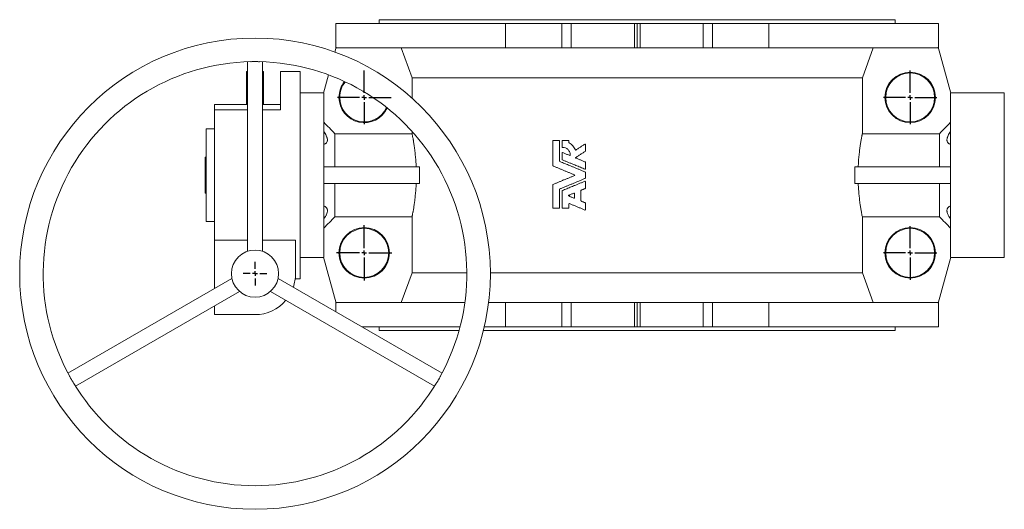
# Model space of a CAD drawing. Header units: millimetres. Extents: x -508 to 1141, y -292 to 1048.
# Tile 1 of 8: x -508 to 538, y -292 to 228. Entities that reach past the tile are written whole.
import ezdxf

# ---------------------------------------------------------------- set-up
doc = ezdxf.new("R2010")
doc.units = ezdxf.units.MM
doc.layers.add('FORMAT', color=7, linetype='Continuous')

# ---------------------------------------------------------------- blocks, each defined once
blk = doc.blocks.new('SW_CENTERMARKSYMBOL_2')
at = {"layer": 'FORMAT', "color": 0}
for p, q in [((0, 5), (0, 12.5)), ((-5, 0), (-12.5, 0)), ((0, 0), (-2.5, 0)), ((0, 0), (0, 2.5)), ((0, 0), (0, -2.5)), ((0, 0), (2.5, 0)), ((5, 0), (12.5, 0)), ((0, -5), (0, -12.5))]:
    blk.add_line(p, q, dxfattribs=at)
blk = doc.blocks.new('SW_CENTERMARKSYMBOL_3')
at = {"layer": 'FORMAT', "color": 0}
for p, q in [((0, 5), (0, 28.5)), ((-5, 0), (-28.5, 0)), ((0, 0), (-2.5, 0)), ((0, 0), (0, 2.5)), ((0, 0), (0, -2.5)), ((0, 0), (2.5, 0)), ((5, 0), (28.5, 0)), ((0, -5), (0, -28.5))]:
    blk.add_line(p, q, dxfattribs=at)
blk = doc.blocks.new('SW_CENTERMARKSYMBOL_4')
at = {"layer": 'FORMAT', "color": 0}
for p, q in [((0, 5), (0, 29.3)), ((-5, 0), (-29.3, 0)), ((0, 0), (-2.5, 0)), ((0, 0), (0, 2.5)), ((0, 0), (0, -2.5)), ((0, 0), (2.5, 0)), ((5, 0), (29.3, 0)), ((0, -5), (0, -29.3))]:
    blk.add_line(p, q, dxfattribs=at)
blk = doc.blocks.new('SW_CENTERMARKSYMBOL_5')
at = {"layer": 'FORMAT', "color": 0}
for p, q in [((0, 5), (0, 28.5)), ((-5, 0), (-28.5, 0)), ((0, 0), (-2.5, 0)), ((0, 0), (0, 2.5)), ((0, 0), (0, -2.5)), ((0, 0), (2.5, 0)), ((5, 0), (28.5, 0)), ((0, -5), (0, -28.5))]:
    blk.add_line(p, q, dxfattribs=at)
blk = doc.blocks.new('SW_CENTERMARKSYMBOL_6')
at = {"layer": 'FORMAT', "color": 0}
for p, q in [((0, 5), (0, 28.5)), ((-5, 0), (-28.5, 0)), ((0, 0), (-2.5, 0)), ((0, 0), (0, 2.5)), ((0, 0), (0, -2.5)), ((0, 0), (2.5, 0)), ((5, 0), (28.5, 0)), ((0, -5), (0, -28.5))]:
    blk.add_line(p, q, dxfattribs=at)

msp = doc.modelspace()

# ---------------------------------------------------------------- linework, layer by layer
at = {"color": 7, "linetype": 'Continuous', "lineweight": 15}
for p, q in [((-171.8, 223.9), (-171.8, 197.9)), ((8.2, 223.9), (-171.8, 223.9)), ((-125.8, 227.9), (-125.8, 223.9)), ((422.2, 227.9), (-125.8, 227.9)), ((8.2, 197.9), (8.2, 223.9)), ((8.2, 223.9), (68.2, 223.9)), ((68.2, 197.9), (68.2, 223.9)), ((68.2, 223.9), (78.2, 223.9)), ((78.2, 197.9), (78.2, 223.9)), ((78.2, 223.9), (145.2, 223.9)), ((145.2, 223.9), (145.2, 197.9)), ((145.2, 223.9), (148.2, 223.9)), ((148.2, 197.9), (148.2, 223.9)), ((148.2, 223.9), (151.2, 223.9)), ((151.2, 197.9), (151.2, 223.9)), ((151.2, 223.9), (218.2, 223.9)), ((218.2, 197.9), (218.2, 223.9)), ((218.2, 223.9), (228.2, 223.9)), ((228.2, 197.9), (228.2, 223.9)), ((228.2, 223.9), (288.2, 223.9)), ((288.2, 197.9), (288.2, 223.9)), ((468.2, 223.9), (288.2, 223.9)), ((422.2, 223.9), (422.2, 227.9)), ((468.2, 197.9), (468.2, 223.9)), ((-171.6, 198.7), (-173, 193.5)), ((-171.6, 197.9), (-171.6, 198.7)), ((8.2, 197.9), (-171.6, 197.9)), ((-91, 166.3), (-102.5, 197.9)), ((8.2, 197.9), (68.2, 197.9)), ((68.2, 197.9), (78.2, 197.9)), ((78.2, 197.9), (145.2, 197.9)), ((148.2, 197.9), (145.2, 197.9)), ((151.2, 197.9), (148.2, 197.9)), ((151.2, 197.9), (218.2, 197.9)), ((218.2, 197.9), (228.2, 197.9)), ((228.2, 197.9), (288.2, 197.9)), ((468, 197.9), (288.2, 197.9)), ((398.9, 197.9), (387.4, 166.3)), ((468, 198.7), (468, 197.9)), ((468, 198.7), (481.3, 149.9)), ((-265.8, 183.2), (-265.8, -18)), ((-249.8, -18), (-249.8, 183.2)), ((-266.8, 172.9), (-265.8, 172.9)), ((-266.8, 172.9), (-266.8, 137.9)), ((-249.8, 172.9), (-248.8, 172.9)), ((-248.8, 172.9), (-248.8, 137.9)), ((-209.8, 172.9), (-230.8, 172.9)), ((-230.8, 132.3), (-230.8, 172.9)), ((-209.8, -47.1), (-209.8, 172.9)), ((-179.6, 169.3), (-184.9, 149.9)), ((387.4, 166.3), (-91, 166.3)), ((-91, 144.6), (-91, 166.3)), ((387.4, 166.3), (387.4, 106.9)), ((-184.8, 150.4), (-209.8, 150.4)), ((-184.8, 149.9), (-184.9, 149.9)), ((-184.8, -24.2), (-184.8, 149.9)), ((538.2, 150.4), (481.2, 150.4)), ((481.2, -24.2), (481.2, 149.9)), ((481.2, 149.9), (481.3, 149.9)), ((538.2, 150.4), (538.2, -24.6)), ((-300.8, 137.9), (-265.8, 137.9)), ((-300.8, 132.3), (-300.8, 137.9)), ((-249.8, 137.9), (-230.8, 137.9)), ((-300.8, -6.1), (-300.8, 132.3)), ((-300.8, 111.9), (-309.8, 111.9)), ((-309.8, 13.9), (-309.8, 111.9)), ((-172.9, 106.9), (-172.9, 71.9)), ((-91, 106.9), (-172.9, 106.9)), ((-91, 106.9), (-91, 109.4)), ((469.3, 106.9), (387.4, 106.9)), ((469.3, 71.9), (469.3, 106.9)), ((58.6, 99.5), (58.6, 72.9)), ((59, 99.8), (65.5, 99.8)), ((65.8, 99.5), (65.8, 77.7)), ((68.5, 99.5), (68.5, 92.6)), ((68.9, 99.8), (75.3, 99.8)), ((75.7, 99.5), (75.7, 97.4)), ((93.2, 95.5), (93.2, 88.4)), ((68.5, 86.5), (68.5, 79.5)), ((-310.8, 43.7), (-310.8, 82)), ((-310.8, 82), (-309.8, 82)), ((93.2, 76.6), (93.2, 69.6)), ((-184.8, 71.9), (-82.9, 71.9)), ((-82.9, 71.9), (-82.9, 53.9)), ((93.2, 65.9), (93.2, 59.8)), ((379.3, 53.9), (379.3, 71.9)), ((481.2, 71.9), (379.3, 71.9)), ((-184.8, 53.9), (-82.9, 53.9)), ((-172.9, 53.9), (-172.9, 18.8)), ((58.6, 52.8), (58.6, 28.2)), ((93.2, 56.1), (93.2, 49.1)), ((481.2, 53.9), (379.3, 53.9)), ((469.3, 18.8), (469.3, 53.9)), ((-310.8, 43.7), (-309.8, 43.7)), ((65.8, 48), (65.8, 28.2)), ((68.5, 46.2), (68.5, 28.2)), ((81.5, 43.5), (81.5, 38.9)), ((88.2, 46.5), (88.2, 35.8)), ((75.7, 32.4), (75.7, 28.2)), ((93.2, 33.3), (93.2, 26.2)), ((65.5, 27.8), (59, 27.8)), ((75.3, 27.8), (68.9, 27.8)), ((-309.8, 13.9), (-300.8, 13.9)), ((-172.9, 18.8), (-91, 18.8)), ((-91, -40.6), (-91, 18.8)), ((387.4, 18.8), (387.4, -40.6)), ((387.4, 18.8), (469.3, 18.8)), ((-300.8, -6.1), (-265.8, -6.1)), ((-300.8, -57.2), (-300.8, -6.1)), ((-249.8, -6.1), (-214.8, -6.1)), ((-214.8, -42.1), (-214.8, -6.1)), ((-209.8, -24.6), (-184.8, -24.6)), ((-184.9, -24.2), (-184.8, -24.2)), ((-171.6, -73), (-184.9, -24.2)), ((468, -73), (481.3, -24.2)), ((481.3, -24.2), (481.2, -24.2)), ((481.2, -24.6), (538.2, -24.6)), ((-102.5, -72.1), (-91, -40.6)), ((-32.8, -40.6), (-91, -40.6)), ((387.4, -40.6), (-7.8, -40.6)), ((387.4, -40.6), (398.9, -72.1)), ((-282.3, -46.6), (-456.5, -147.1)), ((-59.1, -147.1), (-233.3, -46.6)), ((-215.1, -47.1), (-209.8, -47.1)), ((-448.5, -161), (-274.3, -60.4)), ((-241.3, -60.4), (-67.1, -161)), ((-171.8, -72.1), (-171.8, -82.1)), ((-171.6, -73), (-171.6, -72.1)), ((-34.9, -72.1), (-171.6, -72.1)), ((8.2, -72.1), (-9.7, -72.1)), ((8.2, -72.1), (8.2, -98.1)), ((8.2, -72.1), (68.2, -72.1)), ((68.2, -72.1), (68.2, -98.1)), ((68.2, -72.1), (78.2, -72.1)), ((78.2, -72.1), (78.2, -98.1)), ((78.2, -72.1), (145.2, -72.1)), ((145.2, -98.1), (145.2, -72.1)), ((145.2, -72.1), (148.2, -72.1)), ((148.2, -98.1), (148.2, -72.1)), ((148.2, -72.1), (151.2, -72.1)), ((151.2, -98.1), (151.2, -72.1)), ((151.2, -72.1), (218.2, -72.1)), ((218.2, -72.1), (218.2, -98.1)), ((218.2, -72.1), (228.2, -72.1)), ((228.2, -72.1), (228.2, -98.1)), ((228.2, -72.1), (288.2, -72.1)), ((288.2, -72.1), (288.2, -98.1)), ((468, -72.1), (288.2, -72.1)), ((468, -72.1), (468, -73)), ((468.2, -98.1), (468.2, -72.1)), ((-300.8, -85.1), (-300.8, -75.7)), ((-300.8, -85.1), (-257.8, -85.1)), ((-40, -98.1), (-143.9, -98.1)), ((-125.8, -98.1), (-125.8, -102.1)), ((-41.1, -102.1), (-125.8, -102.1)), ((422.2, -102.1), (-15.2, -102.1)), ((8.2, -98.1), (-14.3, -98.1)), ((8.2, -98.1), (68.2, -98.1)), ((68.2, -98.1), (78.2, -98.1)), ((78.2, -98.1), (145.2, -98.1)), ((148.2, -98.1), (145.2, -98.1)), ((151.2, -98.1), (148.2, -98.1)), ((151.2, -98.1), (218.2, -98.1)), ((218.2, -98.1), (228.2, -98.1)), ((228.2, -98.1), (288.2, -98.1)), ((468.2, -98.1), (288.2, -98.1)), ((422.2, -102.1), (422.2, -98.1))]:
    msp.add_line(p, q, dxfattribs=at)
at = {"color": 8, "linetype": 'Continuous', "lineweight": 0}
for p, q in [((-265.8, 132.3), (-300.8, 132.3)), ((-230.8, 132.3), (-249.8, 132.3))]:
    msp.add_line(p, q, dxfattribs=at)
at = {"color": 7, "linetype": 'Continuous', "lineweight": 15}
for centre, radius in [((-257.8, -41.6), 250), ((438.2, 145.4), 26.8), ((438.2, 145.4), 26), ((-141.8, -19.6), 26.8), ((-141.8, -19.6), 26), ((438.2, -19.6), 26.8), ((438.2, -19.6), 26), ((-257.8, -41.6), 25)]:
    msp.add_circle(centre, radius, dxfattribs=at)
for centre, radius, start, end in [((-257.8, -41.6), 225, 91.1807, 208.8192), ((-257.8, -41.6), 225, 331.1801, 88.8132), ((-141.8, 145.4), 26.8, 140.9642, 180), ((-141.8, 145.4), 26, 140.5343, 180), ((-141.8, 145.4), 26.8, 180, 335.4114), ((-141.8, 145.4), 26, 180, 335.8413), ((-257.8, -42.1), 43, 341.31, 0), ((-257.8, -42.1), 43, 270, 319.8645), ((-257.8, -41.6), 225, 211.1809, 328.8151)]:
    msp.add_arc(centre, radius, start, end, dxfattribs=at)
for points, knots in [([(-262.4, 183.3), (-262.2, 183.3), (-261.6, 183.3), (-260.5, 183.4), (-259.4, 183.4), (-258.4, 183.5), (-257.6, 183.5), (-256.5, 183.5), (-255.4, 183.4), (-254.2, 183.3), (-253.5, 183.3), (-253.2, 183.3), (-253.1, 183.3)], [0, 0, 0, 0, 0.089763, 0.2282, 0.363734, 0.434119, 0.504505, 0.623936, 0.746931, 0.865682, 0.987166, 1, 1, 1, 1]), ([(-184.8, 95.6), (-184.3, 95.7), (-183.7, 95.9), (-183.1, 96.3), (-182.8, 96.5), (-182.4, 96.8), (-182.2, 97), (-181.7, 97.5), (-181.4, 98), (-181.1, 98.8), (-181, 99.1), (-180.9, 99.7), (-180.9, 100), (-180.9, 100.7), (-180.9, 101), (-181, 101.5), (-181, 101.7), (-181.1, 102.1), (-181.2, 102.3), (-181.3, 102.8), (-181.4, 103.2), (-181.7, 104), (-181.9, 104.4), (-182.4, 105.5), (-182.8, 106.3), (-183.7, 107.8), (-184.3, 108.6), (-184.8, 109.4)], [0, 0, 0, 0, 0.125, 0.125, 0.1875, 0.1875, 0.25, 0.25, 0.375, 0.375, 0.4375, 0.4375, 0.5, 0.5, 0.5625, 0.5625, 0.59375, 0.59375, 0.625, 0.625, 0.6875, 0.6875, 0.75, 0.75, 0.875, 0.875, 1, 1, 1, 1]), ([(-86.6, 71.9), (-86.7, 72.9), (-86.7, 74), (-86.8, 76.1), (-86.9, 77.2), (-87.1, 80.3), (-87.3, 82.3), (-87.7, 86.1), (-87.9, 87.9), (-88.2, 90.6), (-88.3, 91.5), (-88.5, 93.1), (-88.6, 93.9), (-89, 96.2), (-89.2, 97.6), (-89.5, 99.3), (-89.5, 99.6), (-89.6, 100.2), (-89.7, 100.5), (-89.9, 101.4), (-90, 102), (-90.3, 103.5), (-90.4, 104.4), (-90.7, 105.5), (-90.7, 105.9), (-90.8, 106.3), (-90.9, 106.5), (-90.9, 106.7), (-91, 106.8), (-91, 106.9)], [0, 0, 0, 0, 0.0625, 0.0625, 0.125, 0.125, 0.25, 0.25, 0.375, 0.375, 0.4375, 0.4375, 0.5, 0.5, 0.625, 0.625, 0.65625, 0.65625, 0.6875, 0.6875, 0.75, 0.75, 0.875, 0.875, 0.9375, 0.9375, 0.96875, 0.96875, 1, 1, 1, 1]), ([(387.4, 106.9), (387.3, 106.7), (387.3, 106.5), (387.2, 106), (387.2, 105.9), (387.1, 105.5), (387, 105.3), (386.8, 104.4), (386.7, 103.5), (386.3, 101.4), (386.1, 100.3), (385.7, 98.3), (385.6, 97.6), (385.4, 96.2), (385.3, 95.4), (384.9, 93.1), (384.7, 91.5), (384.4, 88.8), (384.3, 87.9), (384.1, 86.1), (384, 85.1), (383.7, 82.2), (383.5, 80.3), (383.3, 77.2), (383.2, 76.1), (383.2, 74.5), (383.1, 74), (383.1, 72.9), (383.1, 72.4), (383, 71.9)], [0, 0, 0, 0, 0.0625, 0.0625, 0.09375, 0.09375, 0.125, 0.125, 0.25, 0.25, 0.375, 0.375, 0.4375, 0.4375, 0.5, 0.5, 0.625, 0.625, 0.6875, 0.6875, 0.75, 0.75, 0.875, 0.875, 0.9375, 0.9375, 0.96875, 0.96875, 1, 1, 1, 1]), ([(481.2, 95.6), (480.7, 95.7), (480.2, 95.9), (479.5, 96.3), (479.2, 96.5), (478.8, 96.8), (478.6, 97), (478.1, 97.5), (477.8, 98), (477.5, 98.8), (477.4, 99.1), (477.3, 99.7), (477.3, 100), (477.3, 100.7), (477.3, 101), (477.4, 101.5), (477.4, 101.7), (477.5, 102.1), (477.6, 102.3), (477.7, 102.8), (477.8, 103.2), (478.1, 104), (478.3, 104.4), (478.8, 105.5), (479.2, 106.3), (480.2, 107.8), (480.7, 108.6), (481.2, 109.4)], [0, 0, 0, 0, 0.125, 0.125, 0.1875, 0.1875, 0.25, 0.25, 0.375, 0.375, 0.4375, 0.4375, 0.5, 0.5, 0.5625, 0.5625, 0.59375, 0.59375, 0.625, 0.625, 0.6875, 0.6875, 0.75, 0.75, 0.875, 0.875, 1, 1, 1, 1]), ([(59, 99.8), (59, 99.8), (58.9, 99.8), (58.9, 99.8), (58.9, 99.8), (58.8, 99.8), (58.8, 99.8), (58.8, 99.7), (58.7, 99.7), (58.7, 99.7), (58.7, 99.6), (58.7, 99.6), (58.7, 99.6), (58.7, 99.5), (58.6, 99.5), (58.6, 99.5)], [0, 0, 0, 0, 0.192311, 0.192311, 0.192311, 0.407603, 0.407603, 0.407603, 0.60887, 0.60887, 0.60887, 0.804241, 0.804241, 0.804241, 1, 1, 1, 1]), ([(65.8, 99.5), (65.8, 99.5), (65.8, 99.5), (65.8, 99.5), (65.8, 99.6), (65.8, 99.6), (65.8, 99.6), (65.8, 99.7), (65.8, 99.7), (65.7, 99.7), (65.7, 99.8), (65.6, 99.8), (65.6, 99.8), (65.6, 99.8), (65.5, 99.8), (65.5, 99.8)], [0, 0, 0, 0, 0.096454, 0.096454, 0.096454, 0.307924, 0.307924, 0.307924, 0.533582, 0.533582, 0.533582, 0.767018, 0.767018, 0.767018, 1, 1, 1, 1]), ([(68.9, 99.8), (68.8, 99.8), (68.8, 99.8), (68.8, 99.8), (68.7, 99.8), (68.7, 99.8), (68.7, 99.8), (68.6, 99.7), (68.6, 99.7), (68.6, 99.7), (68.6, 99.6), (68.5, 99.6), (68.5, 99.6), (68.5, 99.5), (68.5, 99.5), (68.5, 99.5)], [0, 0, 0, 0, 0.180747, 0.180747, 0.180747, 0.396277, 0.396277, 0.396277, 0.600621, 0.600621, 0.600621, 0.800154, 0.800154, 0.800154, 1, 1, 1, 1]), ([(75.7, 99.5), (75.7, 99.5), (75.7, 99.5), (75.7, 99.5), (75.7, 99.6), (75.7, 99.6), (75.7, 99.6), (75.6, 99.7), (75.6, 99.7), (75.6, 99.7), (75.5, 99.8), (75.5, 99.8), (75.5, 99.8), (75.4, 99.8), (75.4, 99.8), (75.3, 99.8)], [0, 0, 0, 0, 0.106801, 0.106801, 0.106801, 0.319386, 0.319386, 0.319386, 0.542609, 0.542609, 0.542609, 0.771471, 0.771471, 0.771471, 1, 1, 1, 1]), ([(75.9, 97.1), (75.9, 97.1), (75.9, 97.1), (75.9, 97.1), (75.8, 97.1), (75.8, 97.1), (75.8, 97.2), (75.8, 97.2), (75.7, 97.2), (75.7, 97.3), (75.7, 97.3), (75.7, 97.4), (75.7, 97.4)], [0, 0, 0, 0, 0.10707, 0.10707, 0.10707, 0.408539, 0.408539, 0.408539, 0.704078, 0.704078, 0.704078, 1, 1, 1, 1]), ([(82.5, 89.8), (81.8, 91.4), (80.9, 92.8), (78.7, 95.3), (77.4, 96.3), (75.9, 97.1)], [0, 0, 0, 0, 0.5, 0.5, 1, 1, 1, 1]), ([(92.7, 95.8), (92.2, 95.5), (91.3, 94.9), (89.9, 94), (88.5, 93.1), (87.1, 92.3), (85.8, 91.4), (84.4, 90.5), (83.5, 89.9), (83, 89.6)], [0, 0, 0, 0, 0.143049, 0.286028, 0.42894, 0.57179, 0.71458, 0.857316, 1, 1, 1, 1]), ([(93.2, 95.5), (93.2, 95.5), (93.2, 95.5), (93.2, 95.5), (93.2, 95.5), (93.2, 95.6), (93.2, 95.6), (93.2, 95.6), (93.1, 95.7), (93.1, 95.7), (93.1, 95.7), (93, 95.8), (93, 95.8), (93, 95.8), (92.9, 95.8), (92.9, 95.8), (92.8, 95.8), (92.8, 95.8), (92.8, 95.8), (92.7, 95.8), (92.7, 95.8), (92.7, 95.8)], [0, 0, 0, 0, 0.033795, 0.033795, 0.033795, 0.188828, 0.188828, 0.188828, 0.348209, 0.348209, 0.348209, 0.511103, 0.511103, 0.511103, 0.674988, 0.674988, 0.674988, 0.837441, 0.837441, 0.837441, 1, 1, 1, 1]), ([(68.5, 92.6), (68.5, 92.6), (68.5, 92.6), (68.5, 92.5), (68.5, 92.5), (68.5, 92.5), (68.6, 92.4), (68.6, 92.4), (68.6, 92.4), (68.6, 92.3), (68.7, 92.3), (68.7, 92.3), (68.7, 92.3), (68.8, 92.3), (68.8, 92.3), (68.9, 92.3)], [0, 0, 0, 0, 0.117665, 0.117665, 0.117665, 0.325858, 0.325858, 0.325858, 0.546596, 0.546596, 0.546596, 0.773474, 0.773474, 0.773474, 1, 1, 1, 1]), ([(69, 86.9), (69, 86.9), (68.9, 86.9), (68.9, 86.9), (68.8, 86.9), (68.8, 86.9), (68.8, 86.9), (68.7, 86.9), (68.7, 86.8), (68.7, 86.8), (68.6, 86.8), (68.6, 86.8), (68.6, 86.7), (68.6, 86.7), (68.5, 86.7), (68.5, 86.6), (68.5, 86.6), (68.5, 86.6), (68.5, 86.5)], [0, 0, 0, 0, 0.16773, 0.16773, 0.16773, 0.348317, 0.348317, 0.348317, 0.519762, 0.519762, 0.519762, 0.682309, 0.682309, 0.682309, 0.84103, 0.84103, 0.84103, 1, 1, 1, 1]), ([(68.9, 92.3), (69.9, 92.3), (71, 92.1), (73, 91.4), (73.9, 90.8), (75.5, 89.3), (76.1, 88.3), (76.9, 86.3), (77.1, 85.2), (77.1, 84)], [0, 0, 0, 0, 0.25, 0.25, 0.5, 0.5, 0.75, 0.75, 1, 1, 1, 1]), ([(76.6, 83.7), (76.1, 83.9), (75.1, 84.3), (73.5, 85), (72, 85.6), (70.5, 86.2), (69.5, 86.6), (69, 86.9)], [0, 0, 0, 0, 0.200126, 0.400182, 0.600174, 0.800111, 1, 1, 1, 1]), ([(77.1, 84), (77.1, 84), (77.1, 84), (77.1, 84), (77.1, 83.9), (77.1, 83.9), (77, 83.9), (77, 83.8), (77, 83.8), (76.9, 83.8), (76.9, 83.7), (76.9, 83.7), (76.8, 83.7), (76.8, 83.7), (76.8, 83.7), (76.7, 83.7), (76.7, 83.7), (76.6, 83.7), (76.6, 83.7)], [0, 0, 0, 0, 0.085129, 0.085129, 0.085129, 0.258826, 0.258826, 0.258826, 0.440713, 0.440713, 0.440713, 0.627471, 0.627471, 0.627471, 0.813705, 0.813705, 0.813705, 1, 1, 1, 1]), ([(83, 89.6), (83, 89.6), (83, 89.6), (83, 89.6), (83, 89.6), (82.9, 89.6), (82.9, 89.6), (82.8, 89.6), (82.8, 89.6), (82.8, 89.6), (82.7, 89.6), (82.7, 89.6), (82.7, 89.6), (82.6, 89.6), (82.6, 89.7), (82.6, 89.7), (82.5, 89.7), (82.5, 89.8), (82.5, 89.8)], [0, 0, 0, 0, 0.027965, 0.027965, 0.027965, 0.23048, 0.23048, 0.23048, 0.430218, 0.430218, 0.430218, 0.623564, 0.623564, 0.623564, 0.811607, 0.811607, 0.811607, 1, 1, 1, 1]), ([(82.9, 81.7), (83.4, 82), (84.4, 82.6), (85.8, 83.5), (87.2, 84.5), (88.7, 85.4), (90.1, 86.3), (91.6, 87.2), (92.6, 87.8), (93, 88.1)], [0, 0, 0, 0, 0.142676, 0.285406, 0.428193, 0.571042, 0.713957, 0.856941, 1, 1, 1, 1]), ([(93, 88.1), (93.1, 88.2), (93.1, 88.2), (93.1, 88.2), (93.2, 88.3), (93.2, 88.3), (93.2, 88.3), (93.2, 88.4), (93.2, 88.4), (93.2, 88.4)], [0, 0, 0, 0, 0.346319, 0.346319, 0.346319, 0.673039, 0.673039, 0.673039, 1, 1, 1, 1]), ([(66.1, 77.4), (66, 77.4), (66, 77.4), (66, 77.4), (66, 77.5), (65.9, 77.5), (65.9, 77.5), (65.9, 77.5), (65.9, 77.6), (65.9, 77.6), (65.9, 77.7), (65.8, 77.7), (65.8, 77.7)], [0, 0, 0, 0, 0.190944, 0.190944, 0.190944, 0.465057, 0.465057, 0.465057, 0.732304, 0.732304, 0.732304, 1, 1, 1, 1]), ([(93, 66.3), (92.5, 66.5), (91.5, 66.9), (89.9, 67.5), (88.4, 68.1), (86.9, 68.8), (85.4, 69.4), (83.9, 70), (82.4, 70.6), (80.9, 71.3), (79, 72), (76.7, 73), (74, 74.1), (71.4, 75.2), (68.7, 76.3), (66.9, 77), (66.1, 77.4)], [0, 0, 0, 0, 0.055687, 0.111353, 0.167, 0.22263, 0.278246, 0.333848, 0.38944, 0.445023, 0.500599, 0.600587, 0.700509, 0.800377, 0.900203, 1, 1, 1, 1]), ([(68.5, 79.5), (68.5, 79.5), (68.5, 79.5), (68.5, 79.5), (68.5, 79.4), (68.5, 79.4), (68.5, 79.3), (68.6, 79.3), (68.6, 79.3), (68.6, 79.2), (68.7, 79.2), (68.7, 79.2), (68.7, 79.2)], [0, 0, 0, 0, 0.121778, 0.121778, 0.121778, 0.406085, 0.406085, 0.406085, 0.703478, 0.703478, 0.703478, 1, 1, 1, 1]), ([(68.7, 79.2), (69.2, 79), (70.2, 78.6), (71.7, 77.9), (73.2, 77.3), (74.6, 76.7), (76.1, 76.1), (77.6, 75.5), (79.1, 74.9), (80.9, 74.1), (83, 73.3), (85.4, 72.3), (87.9, 71.3), (90.3, 70.2), (91.9, 69.6), (92.7, 69.2)], [0, 0, 0, 0, 0.0623832, 0.1247764, 0.187182, 0.2496023, 0.3120397, 0.3744964, 0.4369749, 0.4994774, 0.5995048, 0.6995613, 0.7996563, 0.8997994, 1, 1, 1, 1]), ([(83, 81.1), (83, 81.1), (82.9, 81.1), (82.9, 81.1), (82.9, 81.1), (82.9, 81.1), (82.8, 81.2), (82.8, 81.2), (82.8, 81.2), (82.8, 81.3), (82.8, 81.3), (82.8, 81.4), (82.8, 81.4), (82.8, 81.4), (82.8, 81.5), (82.8, 81.5), (82.8, 81.5), (82.8, 81.6), (82.8, 81.6), (82.9, 81.6), (82.9, 81.7), (82.9, 81.7)], [0, 0, 0, 0, 0.091767, 0.091767, 0.091767, 0.242592, 0.242592, 0.242592, 0.390047, 0.390047, 0.390047, 0.537638, 0.537638, 0.537638, 0.689012, 0.689012, 0.689012, 0.844655, 0.844655, 0.844655, 1, 1, 1, 1]), ([(93, 76.9), (92.5, 77.1), (91.5, 77.5), (90.1, 78.1), (88.7, 78.7), (87.3, 79.3), (85.8, 79.9), (84.4, 80.5), (83.5, 80.9), (83, 81.1)], [0, 0, 0, 0, 0.142964, 0.285885, 0.428766, 0.571614, 0.714432, 0.857226, 1, 1, 1, 1]), ([(93.2, 76.6), (93.2, 76.6), (93.2, 76.6), (93.2, 76.6), (93.2, 76.7), (93.2, 76.7), (93.2, 76.8), (93.1, 76.8), (93.1, 76.8), (93.1, 76.9), (93.1, 76.9), (93, 76.9), (93, 76.9)], [0, 0, 0, 0, 0.132252, 0.132252, 0.132252, 0.417764, 0.417764, 0.417764, 0.709077, 0.709077, 0.709077, 1, 1, 1, 1]), ([(58.6, 72.9), (58.6, 72.9), (58.6, 72.9), (58.6, 72.9), (58.7, 72.8), (58.7, 72.8), (58.7, 72.8), (58.7, 72.7), (58.7, 72.7), (58.8, 72.7), (58.8, 72.6), (58.8, 72.6), (58.9, 72.6)], [0, 0, 0, 0, 0.115796, 0.115796, 0.115796, 0.399395, 0.399395, 0.399395, 0.700271, 0.700271, 0.700271, 1, 1, 1, 1]), ([(58.9, 72.6), (59.3, 72.4), (60.3, 72), (61.7, 71.4), (63.1, 70.9), (64.5, 70.3), (65.9, 69.7), (67.3, 69.1), (68.7, 68.5), (70.6, 67.7), (73, 66.7), (75.8, 65.6), (78.7, 64.4), (80.6, 63.6), (81.6, 63.2)], [0, 0, 0, 0, 0.062371, 0.124755, 0.187152, 0.249566, 0.311998, 0.374451, 0.436926, 0.499427, 0.624466, 0.749563, 0.874735, 1, 1, 1, 1]), ([(81.6, 63.2), (81.6, 63.2), (81.6, 63.1), (81.7, 63.1), (81.7, 63.1), (81.7, 63.1), (81.7, 63), (81.8, 63), (81.8, 63), (81.8, 62.9), (81.8, 62.9), (81.8, 62.8), (81.8, 62.8), (81.8, 62.8), (81.8, 62.7), (81.7, 62.7), (81.7, 62.6), (81.7, 62.6), (81.7, 62.6), (81.6, 62.6), (81.6, 62.5), (81.6, 62.5)], [0, 0, 0, 0, 0.154084, 0.154084, 0.154084, 0.291364, 0.291364, 0.291364, 0.426968, 0.426968, 0.426968, 0.564447, 0.564447, 0.564447, 0.70682, 0.70682, 0.70682, 0.853556, 0.853556, 0.853556, 1, 1, 1, 1]), ([(92.7, 69.2), (92.7, 69.2), (92.8, 69.2), (92.8, 69.2), (92.9, 69.2), (92.9, 69.2), (92.9, 69.2), (93, 69.2), (93, 69.2), (93, 69.3), (93.1, 69.3), (93.1, 69.3), (93.1, 69.4), (93.2, 69.4), (93.2, 69.4), (93.2, 69.5), (93.2, 69.5), (93.2, 69.5), (93.2, 69.6)], [0, 0, 0, 0, 0.153134, 0.153134, 0.153134, 0.329261, 0.329261, 0.329261, 0.501103, 0.501103, 0.501103, 0.668639, 0.668639, 0.668639, 0.834258, 0.834258, 0.834258, 1, 1, 1, 1]), ([(93.2, 65.9), (93.2, 65.9), (93.2, 66), (93.2, 66), (93.2, 66), (93.2, 66.1), (93.2, 66.1), (93.1, 66.1), (93.1, 66.2), (93.1, 66.2), (93.1, 66.2), (93, 66.2), (93, 66.3)], [0, 0, 0, 0, 0.132252, 0.132252, 0.132252, 0.417764, 0.417764, 0.417764, 0.709077, 0.709077, 0.709077, 1, 1, 1, 1]), ([(-91, 18.8), (-91, 18.9), (-90.9, 19), (-90.9, 19.3), (-90.8, 19.4), (-90.7, 19.8), (-90.7, 20.2), (-90.4, 21.3), (-90.3, 22.2), (-90, 23.5), (-90, 23.8), (-89.9, 24.3), (-89.8, 24.6), (-89.6, 25.5), (-89.5, 26.1), (-89.2, 28.1), (-89, 29.5), (-88.6, 31.8), (-88.5, 32.6), (-88.4, 33.8), (-88.3, 34.3), (-88.2, 35.1), (-88.1, 35.6), (-87.9, 37.8), (-87.7, 39.6), (-87.4, 42.5), (-87.3, 43.5), (-87.1, 45.5), (-87, 46.5), (-86.8, 49.6), (-86.7, 51.7), (-86.6, 53.9)], [0, 0, 0, 0, 0.03125, 0.03125, 0.0625, 0.0625, 0.125, 0.125, 0.25, 0.25, 0.28125, 0.28125, 0.3125, 0.3125, 0.375, 0.375, 0.5, 0.5, 0.5625, 0.5625, 0.59375, 0.59375, 0.625, 0.625, 0.75, 0.75, 0.8125, 0.8125, 0.875, 0.875, 1, 1, 1, 1]), ([(58.9, 53.1), (58.8, 53.1), (58.8, 53.1), (58.8, 53.1), (58.8, 53.1), (58.7, 53), (58.7, 53), (58.7, 53), (58.7, 52.9), (58.7, 52.9), (58.7, 52.9), (58.6, 52.8), (58.6, 52.8)], [0, 0, 0, 0, 0.200779, 0.200779, 0.200779, 0.472315, 0.472315, 0.472315, 0.735895, 0.735895, 0.735895, 1, 1, 1, 1]), ([(81.6, 62.5), (81.1, 62.3), (80.1, 61.9), (78.7, 61.3), (77.3, 60.7), (75.8, 60.1), (74.4, 59.5), (73, 59), (71.5, 58.4), (69.6, 57.6), (67.3, 56.6), (64.5, 55.4), (61.7, 54.3), (59.8, 53.5), (58.9, 53.1)], [0, 0, 0, 0, 0.062641, 0.125257, 0.187852, 0.250427, 0.312985, 0.375528, 0.438057, 0.500576, 0.625543, 0.750425, 0.875238, 1, 1, 1, 1]), ([(66.1, 48.3), (66.6, 48.5), (67.5, 48.9), (69, 49.5), (70.5, 50.1), (72, 50.7), (73.4, 51.4), (74.9, 52), (76.4, 52.6), (77.9, 53.2), (79.8, 54), (82.1, 54.9), (84.8, 56.1), (87.5, 57.2), (90.2, 58.3), (92.1, 59.1), (93, 59.5)], [0, 0, 0, 0, 0.055436, 0.110881, 0.166336, 0.221804, 0.277286, 0.332785, 0.388303, 0.443841, 0.499403, 0.599439, 0.699504, 0.799612, 0.899773, 1, 1, 1, 1]), ([(92.7, 56.5), (92.2, 56.3), (91.2, 55.8), (89.7, 55.2), (88.2, 54.6), (86.6, 54), (85.1, 53.3), (83.6, 52.7), (82.1, 52.1), (80.3, 51.3), (78.2, 50.5), (75.8, 49.5), (73.5, 48.5), (71.1, 47.5), (69.5, 46.9), (68.7, 46.5)], [0, 0, 0, 0, 0.062628, 0.125234, 0.187819, 0.250387, 0.312939, 0.375477, 0.438005, 0.500524, 0.600509, 0.70044, 0.800326, 0.900176, 1, 1, 1, 1]), ([(93.2, 56.1), (93.2, 56.2), (93.2, 56.2), (93.2, 56.2), (93.2, 56.3), (93.2, 56.3), (93.1, 56.3), (93.1, 56.4), (93.1, 56.4), (93.1, 56.4), (93, 56.4), (93, 56.5), (93, 56.5), (92.9, 56.5), (92.9, 56.5), (92.8, 56.5), (92.8, 56.5), (92.7, 56.5), (92.7, 56.5)], [0, 0, 0, 0, 0.118301, 0.118301, 0.118301, 0.289509, 0.289509, 0.289509, 0.465292, 0.465292, 0.465292, 0.643726, 0.643726, 0.643726, 0.821845, 0.821845, 0.821845, 1, 1, 1, 1]), ([(93, 59.5), (93, 59.5), (93, 59.5), (93, 59.5), (93.1, 59.5), (93.1, 59.5), (93.1, 59.6), (93.2, 59.6), (93.2, 59.6), (93.2, 59.7), (93.2, 59.7), (93.2, 59.7), (93.2, 59.8)], [0, 0, 0, 0, 0.162285, 0.162285, 0.162285, 0.4436, 0.4436, 0.4436, 0.721698, 0.721698, 0.721698, 1, 1, 1, 1]), ([(383, 53.9), (383.1, 51.7), (383.2, 49.6), (383.5, 46.5), (383.5, 45.5), (383.7, 44), (383.7, 43.5), (383.8, 42.5), (383.8, 42), (384.1, 39.6), (384.3, 37.7), (384.6, 35.1), (384.7, 34.3), (384.9, 33), (384.9, 32.6), (385, 31.8), (385.1, 31.4), (385.4, 29.5), (385.6, 28), (386.1, 25.4), (386.3, 24.3), (386.6, 22.7), (386.7, 22.2), (386.8, 21.3), (386.9, 20.9), (387.2, 19.8), (387.3, 19.2), (387.4, 18.8)], [0, 0, 0, 0, 0.125, 0.125, 0.1875, 0.1875, 0.21875, 0.21875, 0.25, 0.25, 0.375, 0.375, 0.4375, 0.4375, 0.46875, 0.46875, 0.5, 0.5, 0.625, 0.625, 0.75, 0.75, 0.8125, 0.8125, 0.875, 0.875, 1, 1, 1, 1]), ([(65.8, 48), (65.8, 48), (65.8, 48), (65.8, 48), (65.9, 48.1), (65.9, 48.1), (65.9, 48.1), (65.9, 48.2), (65.9, 48.2), (66, 48.2), (66, 48.3), (66, 48.3), (66.1, 48.3)], [0, 0, 0, 0, 0.120287, 0.120287, 0.120287, 0.404417, 0.404417, 0.404417, 0.702679, 0.702679, 0.702679, 1, 1, 1, 1]), ([(68.7, 46.5), (68.7, 46.5), (68.7, 46.5), (68.7, 46.5), (68.6, 46.5), (68.6, 46.4), (68.6, 46.4), (68.6, 46.4), (68.5, 46.3), (68.5, 46.3), (68.5, 46.3), (68.5, 46.2), (68.5, 46.2)], [0, 0, 0, 0, 0.187564, 0.187564, 0.187564, 0.462552, 0.462552, 0.462552, 0.731065, 0.731065, 0.731065, 1, 1, 1, 1]), ([(81, 43.8), (80.5, 43.6), (79.6, 43.2), (78.2, 42.7), (76.8, 42.1), (75.9, 41.7), (75.4, 41.5)], [0, 0, 0, 0, 0.2525808, 0.503441, 0.7525807, 1, 1, 1, 1]), ([(81, 43.8), (81.1, 43.9), (81.2, 43.9), (81.4, 43.7), (81.5, 43.6), (81.5, 43.5)], [0, 0, 0, 0, 0.5, 0.5, 1, 1, 1, 1]), ([(88.2, 46.5), (88.2, 46.6), (88.2, 46.6), (88.2, 46.6), (88.2, 46.6), (88.2, 46.7), (88.2, 46.7), (88.2, 46.8), (88.3, 46.8), (88.3, 46.8), (88.3, 46.8), (88.3, 46.9), (88.4, 46.9)], [0, 0, 0, 0, 0.130484, 0.130484, 0.130484, 0.415858, 0.415858, 0.415858, 0.708161, 0.708161, 0.708161, 1, 1, 1, 1]), ([(88.4, 46.9), (88.8, 47), (89.5, 47.4), (90.7, 47.8), (91.8, 48.3), (92.6, 48.6), (93, 48.8)], [0, 0, 0, 0, 0.249939, 0.499915, 0.749934, 1, 1, 1, 1]), ([(93, 48.8), (93, 48.8), (93, 48.8), (93, 48.8), (93.1, 48.8), (93.1, 48.9), (93.1, 48.9), (93.2, 48.9), (93.2, 49), (93.2, 49), (93.2, 49), (93.2, 49.1), (93.2, 49.1)], [0, 0, 0, 0, 0.162285, 0.162285, 0.162285, 0.4436, 0.4436, 0.4436, 0.721698, 0.721698, 0.721698, 1, 1, 1, 1]), ([(75.4, 40.9), (75.4, 40.9), (75.3, 40.9), (75.2, 41), (75.2, 41.1), (75.2, 41.3), (75.2, 41.3), (75.3, 41.4), (75.4, 41.5), (75.4, 41.5)], [0, 0, 0, 0, 0.25, 0.25, 0.5, 0.5, 0.75, 0.75, 1, 1, 1, 1]), ([(75.4, 40.9), (75.9, 40.7), (76.8, 40.3), (78.2, 39.7), (79.6, 39.1), (80.5, 38.7), (81, 38.5)], [0, 0, 0, 0, 0.247419, 0.496559, 0.747419, 1, 1, 1, 1]), ([(75.7, 32.4), (75.7, 32.4), (75.7, 32.5), (75.7, 32.5), (75.7, 32.5), (75.7, 32.6), (75.8, 32.6), (75.8, 32.6), (75.8, 32.7), (75.8, 32.7), (75.9, 32.7), (75.9, 32.7), (76, 32.8), (76, 32.8), (76, 32.8), (76.1, 32.8), (76.1, 32.8), (76.2, 32.8), (76.2, 32.7)], [0, 0, 0, 0, 0.102394, 0.102394, 0.102394, 0.272699, 0.272699, 0.272699, 0.451268, 0.451268, 0.451268, 0.634599, 0.634599, 0.634599, 0.817265, 0.817265, 0.817265, 1, 1, 1, 1]), ([(76.2, 32.7), (76.7, 32.5), (77.7, 32.1), (79.2, 31.5), (80.7, 30.9), (82.2, 30.3), (83.7, 29.7), (85.2, 29), (86.7, 28.4), (88.2, 27.8), (89.7, 27.2), (91.2, 26.5), (92.2, 26.1), (92.7, 25.9)], [0, 0, 0, 0, 0.090822, 0.181651, 0.272491, 0.363345, 0.454217, 0.545109, 0.636026, 0.72697, 0.817945, 0.908954, 1, 1, 1, 1]), ([(81.5, 38.9), (81.5, 38.8), (81.4, 38.6), (81.2, 38.5), (81.1, 38.5), (81, 38.5)], [0, 0, 0, 0, 0.5, 0.5, 1, 1, 1, 1]), ([(88.4, 35.5), (88.4, 35.5), (88.3, 35.5), (88.3, 35.5), (88.3, 35.5), (88.3, 35.6), (88.2, 35.6), (88.2, 35.6), (88.2, 35.7), (88.2, 35.7), (88.2, 35.7), (88.2, 35.8), (88.2, 35.8)], [0, 0, 0, 0, 0.166467, 0.166467, 0.166467, 0.446786, 0.446786, 0.446786, 0.72327, 0.72327, 0.72327, 1, 1, 1, 1]), ([(93, 33.6), (92.6, 33.7), (91.8, 34.1), (90.7, 34.5), (89.5, 35), (88.8, 35.3), (88.4, 35.5)], [0, 0, 0, 0, 0.250066, 0.500085, 0.750061, 1, 1, 1, 1]), ([(93.2, 33.3), (93.2, 33.3), (93.2, 33.3), (93.2, 33.3), (93.2, 33.3), (93.2, 33.4), (93.2, 33.4), (93.1, 33.5), (93.1, 33.5), (93.1, 33.5), (93.1, 33.5), (93, 33.6), (93, 33.6)], [0, 0, 0, 0, 0.132252, 0.132252, 0.132252, 0.417764, 0.417764, 0.417764, 0.709077, 0.709077, 0.709077, 1, 1, 1, 1]), ([(-184.8, 16.3), (-184.3, 17.1), (-183.7, 17.9), (-183.1, 19), (-182.8, 19.4), (-182.4, 20.2), (-182.2, 20.6), (-181.7, 21.7), (-181.4, 22.5), (-181.1, 23.6), (-181, 24), (-180.9, 24.7), (-180.9, 25), (-180.9, 25.7), (-180.9, 26), (-181, 26.5), (-181, 26.6), (-181.1, 26.9), (-181.2, 27), (-181.3, 27.4), (-181.4, 27.7), (-181.7, 28.2), (-181.9, 28.4), (-182.4, 28.9), (-182.8, 29.3), (-183.7, 29.8), (-184.3, 30), (-184.8, 30.1)], [0, 0, 0, 0, 0.125, 0.125, 0.1875, 0.1875, 0.25, 0.25, 0.375, 0.375, 0.4375, 0.4375, 0.5, 0.5, 0.5625, 0.5625, 0.59375, 0.59375, 0.625, 0.625, 0.6875, 0.6875, 0.75, 0.75, 0.875, 0.875, 1, 1, 1, 1]), ([(58.6, 28.2), (58.6, 28.2), (58.6, 28.1), (58.6, 28.1), (58.7, 28.1), (58.7, 28.1), (58.7, 28), (58.7, 28), (58.7, 27.9), (58.8, 27.9), (58.8, 27.9), (58.8, 27.9), (58.9, 27.8), (58.9, 27.8), (59, 27.8), (59, 27.8)], [0, 0, 0, 0, 0.088233, 0.088233, 0.088233, 0.2988, 0.2988, 0.2988, 0.526449, 0.526449, 0.526449, 0.763495, 0.763495, 0.763495, 1, 1, 1, 1]), ([(65.5, 27.8), (65.5, 27.8), (65.6, 27.8), (65.6, 27.8), (65.6, 27.8), (65.7, 27.9), (65.7, 27.9), (65.7, 27.9), (65.8, 27.9), (65.8, 28), (65.8, 28), (65.8, 28), (65.8, 28.1), (65.8, 28.1), (65.8, 28.1), (65.8, 28.2)], [0, 0, 0, 0, 0.184127, 0.184127, 0.184127, 0.399488, 0.399488, 0.399488, 0.602925, 0.602925, 0.602925, 0.801297, 0.801297, 0.801297, 1, 1, 1, 1]), ([(68.5, 28.2), (68.5, 28.2), (68.5, 28.1), (68.5, 28.1), (68.5, 28.1), (68.5, 28), (68.5, 28), (68.6, 28), (68.6, 27.9), (68.6, 27.9), (68.7, 27.9), (68.7, 27.9), (68.7, 27.8), (68.8, 27.8), (68.8, 27.8), (68.9, 27.8)], [0, 0, 0, 0, 0.09973, 0.09973, 0.09973, 0.311685, 0.311685, 0.311685, 0.536664, 0.536664, 0.536664, 0.768533, 0.768533, 0.768533, 1, 1, 1, 1]), ([(75.3, 27.8), (75.4, 27.8), (75.4, 27.8), (75.4, 27.8), (75.5, 27.8), (75.5, 27.9), (75.5, 27.9), (75.6, 27.9), (75.6, 27.9), (75.6, 28), (75.7, 28), (75.7, 28), (75.7, 28.1), (75.7, 28.1), (75.7, 28.1), (75.7, 28.2)], [0, 0, 0, 0, 0.173737, 0.173737, 0.173737, 0.389226, 0.389226, 0.389226, 0.595417, 0.595417, 0.595417, 0.797578, 0.797578, 0.797578, 1, 1, 1, 1]), ([(92.7, 25.9), (92.7, 25.9), (92.8, 25.9), (92.8, 25.9), (92.9, 25.9), (92.9, 25.9), (92.9, 25.9), (93, 25.9), (93, 25.9), (93, 25.9), (93.1, 26), (93.1, 26), (93.1, 26), (93.2, 26), (93.2, 26.1), (93.2, 26.1), (93.2, 26.2), (93.2, 26.2), (93.2, 26.2)], [0, 0, 0, 0, 0.153134, 0.153134, 0.153134, 0.329261, 0.329261, 0.329261, 0.501103, 0.501103, 0.501103, 0.668639, 0.668639, 0.668639, 0.834258, 0.834258, 0.834258, 1, 1, 1, 1]), ([(481.2, 16.3), (480.7, 17.1), (480.2, 17.9), (479.5, 19), (479.2, 19.4), (478.8, 20.2), (478.6, 20.6), (478.1, 21.7), (477.8, 22.5), (477.5, 23.6), (477.4, 24), (477.3, 24.7), (477.3, 25), (477.3, 25.7), (477.3, 26), (477.4, 26.5), (477.4, 26.6), (477.5, 26.9), (477.6, 27), (477.7, 27.4), (477.8, 27.7), (478.1, 28.2), (478.3, 28.4), (478.8, 28.9), (479.2, 29.3), (480.2, 29.8), (480.7, 30), (481.2, 30.1)], [0, 0, 0, 0, 0.125, 0.125, 0.1875, 0.1875, 0.25, 0.25, 0.375, 0.375, 0.4375, 0.4375, 0.5, 0.5, 0.5625, 0.5625, 0.59375, 0.59375, 0.625, 0.625, 0.6875, 0.6875, 0.75, 0.75, 0.875, 0.875, 1, 1, 1, 1]), ([(-450.3, -158.1), (-450.4, -158), (-450.6, -157.6), (-451.1, -156.8), (-451.7, -155.9), (-452.2, -155.1), (-452.6, -154.4), (-453.2, -153.5), (-453.7, -152.4), (-454.3, -151.4), (-454.6, -150.6), (-454.9, -150.2), (-454.9, -150.1)], [0, 0, 0, 0, 0.045572, 0.181779, 0.319234, 0.390567, 0.461897, 0.583834, 0.70965, 0.827134, 0.947366, 1, 1, 1, 1]), ([(-60.7, -150.1), (-60.8, -150.3), (-61, -150.8), (-61.5, -151.8), (-62, -152.7), (-62.5, -153.5), (-62.9, -154.3), (-63.4, -155.2), (-64.1, -156.2), (-64.7, -157.2), (-65.1, -157.8), (-65.3, -158.1), (-65.3, -158.2)], [0, 0, 0, 0, 0.079623, 0.217636, 0.353706, 0.424367, 0.495023, 0.615014, 0.73864, 0.857102, 0.9783, 1, 1, 1, 1])]:
    msp.add_open_spline(points, degree=3, knots=knots, dxfattribs=at)
for points in [[(-172.9, 106.9), (-176.9, 111), (-180.8, 115), (-184.8, 119)], [(481.2, 119), (477.2, 115), (473.3, 111), (469.3, 106.9)], [(-184.8, 6.7), (-180.8, 10.7), (-176.9, 14.7), (-172.9, 18.8)], [(469.3, 18.8), (473.3, 14.7), (477.2, 10.7), (481.2, 6.7)]]:
    msp.add_open_spline(points, degree=3, dxfattribs=at)

# ---------------------------------------------------------------- block references
at = {"layer": 'FORMAT', "color": 7}
for name, p in [('SW_CENTERMARKSYMBOL_3', (-141.8, 145.4)), ('SW_CENTERMARKSYMBOL_5', (438.2, 145.4)), ('SW_CENTERMARKSYMBOL_4', (-141.8, -19.6)), ('SW_CENTERMARKSYMBOL_6', (438.2, -19.6)), ('SW_CENTERMARKSYMBOL_2', (-257.8, -41.6))]:
    msp.add_blockref(name, p, dxfattribs=at)

doc.saveas('drawing.dxf')
